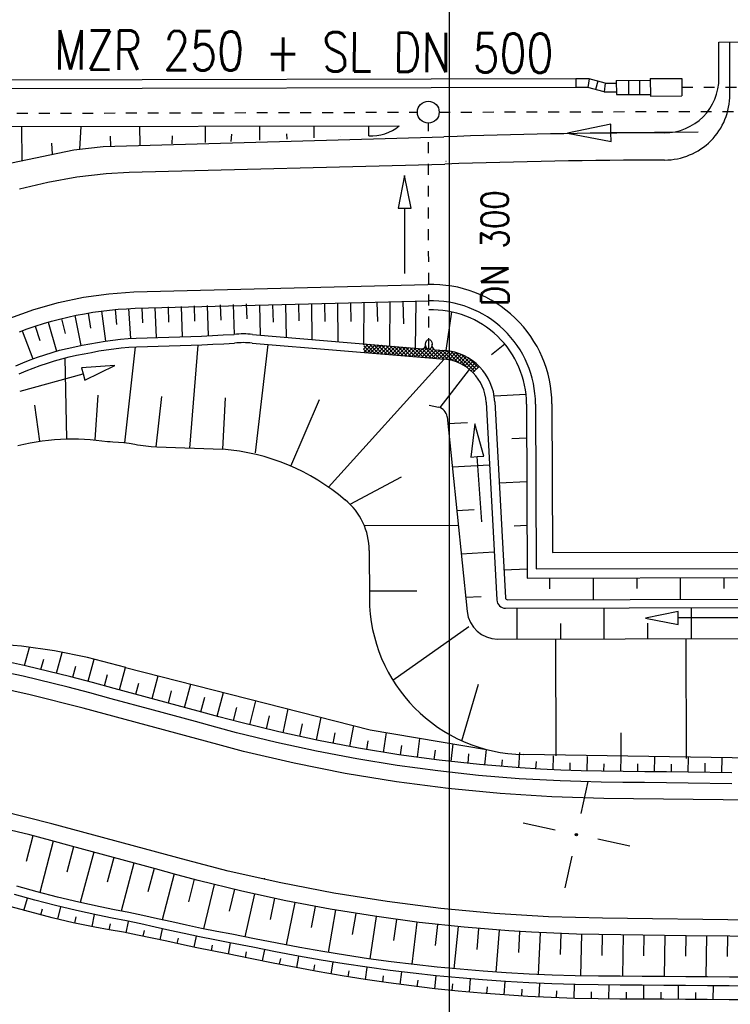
# Model space of a CAD drawing. Extents: x -134 to 1642, y -665 to 1050.
# Tile 29 of 88: x 720 to 753, y 105 to 150. Entities that reach past the tile are written whole.
import ezdxf

# ---------------------------------------------------------------- set-up
doc = ezdxf.new("R2010")
doc.units = 0
doc.header["$LTSCALE"] = 2
doc.header["$MEASUREMENT"] = 0
for name, pattern in [('ACAD_ISO03W100', [0.5, 0.25, -0.25]), ('AUSGEZOGEN', [0]), ('STRICHLINIEX2', [0.5, 0.25, -0.25])]:
    doc.linetypes.add(name, pattern=pattern)
doc.layers.get('0').update_dxf_attribs({"color": 8, "linetype": 'AUSGEZOGEN'})
for name, color, linetype in [('Boeschungen', 15, 'CONTINUOUS'), ('Kabelanlagen', 15, 'CONTINUOUS'), ('NETZ', 250, 'AUSGEZOGEN'), ('NZ', 8, 'AUSGEZOGEN'), ('Rinne', 200, 'CONTINUOUS'), ('Tiefenentwaesserung', 15, 'CONTINUOUS'), ('Wegböschungen', 15, 'CONTINUOUS'), ('Wege', 15, 'CONTINUOUS')]:
    doc.layers.add(name, color=color, linetype=linetype)
doc.styles.add('ROMANS', font='romans.shx', dxfattribs={"width": 0.8})

# ---------------------------------------------------------------- blocks, each defined once
blk = doc.blocks.new('IKR')
at = {"color": 0}
for p, q in [((0, 1), (0, 2.5)), ((-2.5, 0), (-1, 0)), ((1, 0), (2.5, 0)), ((0, -2.5), (0, -1))]:
    blk.add_line(p, q, dxfattribs=at)
blk.add_circle((0, 0), 0.05, dxfattribs=at)
blk.add_point((0, 0), dxfattribs=at)
blk = doc.blocks.new('ELIPPSE')
at = {"color": 0, "linetype": 'ByBlock'}
blk.add_circle((0, 0), 1, dxfattribs=at)
blk = doc.blocks.new('*X43')
at = {"color": 0, "linetype": 'ByBlock'}
for p, q in [((-307516, 500641), (-307673, 500798)), ((-307672, 500805), (-307447, 501030)), ((-307331, 500625), (-307659, 500954)), ((-307656, 500991), (-307603, 501044)), ((-307655, 500653), (-307291, 501017)), ((-307145, 500609), (-307577, 501042)), ((-307498, 500640), (-307135, 501003)), ((-306959, 500593), (-307392, 501026)), ((-307342, 500626), (-306979, 500990)), ((-306774, 500577), (-307206, 501010)), ((-307186, 500613), (-306823, 500976)), ((-307030, 500599), (-306666, 500963)), ((-306588, 500561), (-307020, 500993)), ((-306873, 500586), (-306510, 500949)), ((-306402, 500545), (-306834, 500977)), ((-306717, 500573), (-306354, 500936)), ((-306216, 500529), (-306648, 500961)), ((-306561, 500559), (-306198, 500922)), ((-306031, 500513), (-306462, 500945)), ((-306405, 500546), (-306042, 500908)), ((-305845, 500497), (-306276, 500929)), ((-306248, 500532), (-305886, 500895)), ((-306092, 500519), (-305729, 500881)), ((-305659, 500481), (-306091, 500913)), ((-305936, 500505), (-305573, 500868)), ((-305474, 500465), (-305905, 500897)), ((-305780, 500492), (-305417, 500854)), ((-305288, 500449), (-305719, 500880)), ((-305623, 500478), (-305261, 500841)), ((-305102, 500433), (-305533, 500864)), ((-305467, 500465), (-305105, 500827)), ((-304917, 500417), (-305347, 500848)), ((-305311, 500451), (-304944, 500818)), ((-304731, 500401), (-305161, 500832)), ((-305155, 500438), (-304756, 500837)), ((-304998, 500424), (-304612, 500811)), ((-304545, 500385), (-304976, 500816)), ((-304359, 500369), (-304857, 500867)), ((-304842, 500411), (-304456, 500798)), ((-304821, 500941), (-304811, 500952)), ((-304817, 500997), (-304818, 500998)), ((-304686, 500398), (-304319, 500764)), ((-304173, 500353), (-304624, 500804)), ((-304561, 500862), (-304517, 500906)), ((-304501, 500851), (-304544, 500893)), ((-304530, 500384), (-304163, 500751)), ((-303987, 500337), (-304436, 500786)), ((-304374, 500370), (-304007, 500737)), ((-303794, 500313), (-304238, 500757)), ((-304217, 500357), (-303852, 500723)), ((-304061, 500343), (-303704, 500701)), ((-303575, 500263), (-304052, 500741)), ((-303906, 500329), (-303564, 500671)), ((-303311, 500169), (-303866, 500724)), ((-303759, 500307), (-303430, 500635)), ((-302917, 499945), (-303665, 500693)), ((-302569, 499767), (-303440, 500638)), ((-303620, 500276), (-303302, 500593)), ((-303489, 500237), (-303180, 500546)), ((-303364, 500192), (-303063, 500493)), ((-303246, 500140), (-302951, 500436)), ((-302483, 499851), (-303176, 500544)), ((-303134, 500083), (-302843, 500373)), ((-303027, 500020), (-302740, 500307)), ((-302926, 499952), (-302641, 500236)), ((-302829, 499878), (-302547, 500161)), ((-302397, 499934), (-302824, 500362)), ((-302738, 499800), (-302456, 500082)), ((-302651, 499717), (-302370, 499999))]:
    blk.add_line(p, q, dxfattribs=at)

msp = doc.modelspace()

# ---------------------------------------------------------------- hatches: boundary and pattern name
at = {"layer": 'Rinne'}
h = msp.add_hatch(dxfattribs=at)
h.set_pattern_fill('ANSI31', color=256, scale=20, style=0)
edge = h.paths.add_edge_path()
edge.add_arc((275.368, -21751.935), 21947.712, 89.378358, 89.4555825, ccw=False)
edge.add_arc((441.164, -6471.327), 6666.204, 89.2382346, 89.378358, ccw=False)
edge.add_arc((-14330.566, -1117453.652), 1117746.729, 89.236362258, 89.238234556, ccw=False)
edge.add_arc((523.427, -3023.766), 3217.854, 89.201464, 89.236359, ccw=False)
edge.add_arc((555.116, -750.211), 944.078, 86.947295, 89.201464, ccw=False)
edge.add_arc((625.86, 576.328), 384.346, 266.94729, 270.48051)
edge.add_arc((580.862, 5941.795), 5750.002, 270.4805116, 270.6623839)
edge.add_arc((762.642, -9781.389), 9974.234, 90.5242944, 90.662384, ccw=False)
edge.add_arc((2442.173, -193318.226), 193518.754, 90.51436533, 90.52429443, ccw=False)
edge.add_arc((253.376, 50487.94), 50297.236, 270.5143659, 270.5338415)
edge.add_arc((717.25, 703), 510.135, 270.53384, 270.62712)
edge.add_arc((-30540.738, 2856402.629), 2856380.831, 270.627124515, 270.628371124)
edge.add_arc((769.636, 1592.381), 1398.889, 270.628371, 270.993107)
edge.add_arc((599.067, 11432.088), 11240.074, 270.9931067, 271.1217788)
edge.add_arc((275.388, -21749.981), 21944.958, 89.378358, 89.4555885, ccw=False)
edge.add_arc((441.152, -6472.293), 6666.37, 89.2382342, 89.378358, ccw=False)
edge.add_arc((-14329.56, -1117377.592), 1117669.861, 89.236362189, 89.238234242, ccw=False)
edge.add_arc((523.399, -3025.408), 3218.696, 89.201476, 89.236361, ccw=False)
edge.add_arc((555.097, -751.146), 944.214, 86.947292, 89.201476, ccw=False)
edge.add_arc((625.852, 575.592), 384.41, 266.94729, 270.48049)
edge.add_arc((580.849, 5941.868), 5750.874, 270.4804911, 270.6623925)
edge.add_arc((762.68, -9785.498), 9977.542, 90.5242933, 90.6623925, ccw=False)
edge.add_arc((2442.714, -193377.718), 193577.449, 90.51436665, 90.5242933, ccw=False)
edge.add_arc((253.389, 50486.674), 50296.77, 270.514367, 270.533841)
edge.add_arc((717.258, 702.216), 510.151, 270.53384, 270.62712)
edge.add_arc((-30543.476, 2856652.631), 2856631.648, 270.627124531, 270.628371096)
edge.add_arc((769.646, 1591.701), 1399.009, 270.628371, 270.993107)
edge.add_arc((599.068, 11431.925), 11240.712, 270.9931067, 271.1217807)
h = msp.add_hatch(dxfattribs=at)
h.set_pattern_fill('ANSI31', color=256, scale=20, style=0)
edge = h.paths.add_edge_path()
edge.add_arc((639.264, -229.862), 468.994, 97.56045, 98.5249, ccw=False)
edge.add_arc((578.784, 225.815), 9.321, 90.7152, 97.5604, ccw=False)
edge.add_arc((667.449, -6877.287), 7112.976, 90.4538576, 90.7151605, ccw=False)
edge.add_arc((644.044, -3922.606), 4158.203, 90.112101, 90.453858, ccw=False)
edge.add_arc((2970.466, -1192978.703), 1193216.576, 90.108965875, 90.112100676, ccw=False)
edge.add_arc((709.221, -3986.094), 4221.816, 90.056265, 90.108966, ccw=False)
edge.add_line((705.075, 235.72), (793.275, 235.805))
edge.add_arc((682.615, 115104.427), 114868.675, 270.05519655, 270.08324691)
edge.add_arc((860.113, -7060.435), 7296.316, 89.9719489, 90.083247, ccw=False)
edge.add_arc((863.682, 229.302), 6.577, 80.4991, 89.9719, ccw=False)
edge.add_arc((850.919, 153.041), 83.9, 77.8496, 80.49913, ccw=False)
edge.add_arc((867.522, 230.16), 5.014, 71.9057, 77.8496, ccw=False)
edge.add_arc((858.933, 203.871), 32.67, 69.5781, 71.9057, ccw=False)
edge.add_arc((639.264, -229.557), 469.492, 97.56045, 98.52874, ccw=False)
edge.add_arc((578.729, 226.534), 9.402, 90.714, 97.5604, ccw=False)
edge.add_arc((667.895, -6928.254), 7164.745, 90.4538576, 90.714007, ccw=False)
edge.add_arc((644.026, -3915.105), 4151.502, 90.112098, 90.453858, ccw=False)
edge.add_arc((2972.638, -1194119.305), 1194357.98, 90.10896588, 90.112097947, ccw=False)
edge.add_arc((709.216, -3982.003), 4218.525, 90.056265, 90.108966, ccw=False)
edge.add_line((705.074, 236.52), (793.274, 236.605))
edge.add_arc((681.707, 116046.703), 115810.152, 270.05519674, 270.08297763)
edge.add_arc((860.34, -7298.993), 7535.674, 89.97407, 90.0829777, ccw=False)
edge.add_arc((863.748, 229.962), 6.718, 80.4991, 89.9741, ccw=False)
edge.add_arc((850.571, 151.231), 86.544, 77.86199, 80.49913, ccw=False)
edge.add_arc((867.68, 230.779), 5.177, 71.9057, 77.862, ccw=False)
edge.add_arc((858.871, 203.818), 33.541, 69.5666, 71.9057, ccw=False)

# ---------------------------------------------------------------- linework, layer by layer
at = {"layer": 'Boeschungen', "linetype": 'Continuous'}
for p, q in [((739.893, 136.754), (739.638, 134.979)), ((739.006, 135.17), (739.005, 135.27)), ((742.335, 135.281), (741.736, 134.778)), ((738.857, 134.646), (739.56, 134.587)), ((739.143, 135.021), (739.594, 134.983)), ((739.37, 132.36), (740.724, 134.111)), ((741.865, 132.901), (743.311, 132.979)), ((738.862, 132.471), (739.292, 132.383)), ((741.48, 132.608), (741.97, 123.535)), ((741.88, 132.626), (742.365, 123.639)), ((743.336, 132.525), (743.363, 124.543)), ((739.689, 131.944), (740.612, 123)), ((739.721, 131.631), (740.625, 131.68)), ((742.657, 130.941), (743.341, 130.978)), ((739.927, 129.64), (741.636, 129.732)), ((735.237, 127.927), (737.601, 129.193)), ((742.081, 128.907), (743.348, 128.975)), ((740.132, 127.648), (740.938, 127.691)), ((735.89, 126.953), (740.203, 126.963)), ((742.772, 126.941), (743.355, 126.973)), ((736.118, 125.806), (736.126, 123.611)), ((740.338, 125.656), (741.852, 125.738)), ((742.297, 124.912), (743.362, 124.97)), ((743.363, 124.543), (790.689, 124.659)), ((744.389, 124.543), (744.391, 124.045)), ((746.389, 124.547), (746.392, 123.551)), ((748.389, 124.553), (748.391, 124.055)), ((750.389, 124.556), (750.392, 123.56)), ((752.389, 124.563), (752.391, 124.065)), ((736.126, 123.954), (738.304, 123.959)), ((740.543, 123.664), (741.251, 123.702)), ((742.465, 123.545), (791.633, 123.665)), ((742.371, 123.156), (791.739, 123.277)), ((742.903, 121.746), (742.9, 123.157)), ((746.903, 121.755), (746.9, 123.167)), ((750.903, 121.765), (750.9, 123.177)), ((744.903, 121.751), (744.902, 122.456)), ((748.903, 121.76), (748.902, 122.466)), ((740.683, 122.31), (737.209, 119.845)), ((742.008, 121.743), (792.545, 121.867)), ((740.366, 117.078), (741.136, 119.675)), ((792.459, 115.648), (743.211, 116.442))]:
    msp.add_line(p, q, dxfattribs=at)
for points in [[(744.69, 116.382), (744.684, 121.75)], [(750.673, 116.254), (750.666, 121.765)], [(747.661, 117.435), (747.662, 116.302)]]:
    msp.add_lwpolyline(points, dxfattribs=at)
for centre, radius, start, end in [((738.999, 132.51), 4.337, 0.1938, 92.0143), ((739.156, 135.17), 0.15, 180.1404, 265.1774), ((739.384, 132.492), 2.5, 3.0905, 85.1774), ((739.384, 132.495), 2.1, 3.0905, 85.1774), ((739.192, 131.893), 0.5, 5.8894, 78.4499), ((733.12, 125.801), 3, 0.1938, 50.7916), ((743.327, 123.641), 7.2, 180.1938, 269.0765), ((742.37, 123.556), 0.4, 183.0905, 270.1404), ((742.465, 123.645), 0.1, 183.0905, 270.1404), ((742.004, 123.143), 1.4, 185.8894, 270.1404)]:
    msp.add_arc(centre, radius, start, end, dxfattribs=at)
at = {"layer": 'Kabelanlagen', "linetype": 'Continuous'}
for p, q in [((684.456, 147.317), (745.594, 147.464)), ((746.204, 147.45), (745.594, 147.449)), ((745.594, 147.45), (745.595, 147.05)), ((746.204, 147.452), (746.152, 147.051)), ((746.951, 147.253), (746.204, 147.452)), ((746.603, 147.346), (746.5, 146.959)), ((747.455, 147.379), (749.015, 147.383)), ((747.455, 147.379), (747.456, 146.729)), ((748.015, 147.381), (748.016, 146.731)), ((748.515, 147.382), (748.516, 146.732)), ((749.015, 147.458), (750.465, 147.462)), ((749.015, 147.458), (749.017, 146.658)), ((750.465, 147.462), (750.467, 146.662)), ((684.457, 146.917), (745.595, 147.064)), ((746.152, 147.05), (745.595, 147.049)), ((746.899, 146.853), (746.152, 147.051)), ((746.951, 147.253), (746.899, 146.853)), ((746.899, 146.853), (747.456, 146.854)), ((746.951, 147.253), (747.455, 147.254)), ((747.456, 146.729), (749.016, 146.733)), ((749.017, 146.658), (750.467, 146.662))]:
    msp.add_line(p, q, dxfattribs=at)
at = {"layer": 'Kabelanlagen', "linetype": 'STRICHLINIEX2'}
msp.add_line((750.466, 147.062), (756.466, 147.076), dxfattribs=at)
at = {"layer": 'NZ'}
msp.add_line((739.781, 205.915), (739.78, 68.728), dxfattribs=at)
at = {"layer": 'Tiefenentwaesserung', "linetype": 'ACAD_ISO03W100'}
for points in [[(739.329, 145.921), (763.948, 145.986)], [(714.958, 145.856), (738.329, 145.918)]]:
    msp.add_lwpolyline(points, dxfattribs=at)
at = {"layer": 'Tiefenentwaesserung', "linetype": 'Continuous'}
msp.add_lwpolyline([(751.21, 144.999), (747.21, 144.972), (747.207, 145.372), (745.21, 144.959), (747.213, 144.572), (747.21, 144.972)], dxfattribs=at)
msp.add_circle((738.829, 145.919), 0.5, dxfattribs=at)
at = {"layer": 'Wegböschungen', "linetype": 'Continuous'}
for p, q in [((714.654, 145.251), (737.491, 145.29)), ((720.191, 143.698), (720.188, 145.261)), ((722.848, 144.22), (722.902, 145.265)), ((725.603, 144.411), (725.602, 145.27)), ((728.601, 144.532), (728.6, 145.275)), ((731.099, 144.633), (731.098, 145.279)), ((733.597, 144.734), (733.596, 145.283)), ((736.095, 144.835), (736.095, 145.287)), ((723.905, 144.342), (739.549, 144.787)), ((724.267, 144.357), (724.253, 144.815)), ((727.084, 144.471), (727.09, 144.836)), ((729.789, 144.58), (729.809, 144.916)), ((732.347, 144.684), (732.338, 144.922)), ((734.796, 144.806), (734.796, 144.806)), ((719.706, 143.597), (722.565, 144.188)), ((721.594, 143.987), (721.558, 144.496)), ((722.565, 144.188), (723.905, 144.342)), ((739.635, 143.678), (739.645, 143.678)), ((724.593, 136.874), (724.98, 136.902)), ((724.98, 136.902), (725.375, 136.922)), ((725.077, 136.908), (725.159, 135.536)), ((725.375, 136.922), (738.832, 137.257)), ((725.687, 136.934), (725.716, 136.247)), ((726.29, 136.957), (726.339, 135.58)), ((726.888, 136.98), (726.913, 136.289)), ((727.487, 137.003), (727.537, 135.612)), ((728.085, 137.026), (728.11, 136.327)), ((728.683, 137.049), (728.734, 135.656)), ((729.282, 137.073), (729.307, 136.382)), ((729.88, 137.096), (729.93, 135.722)), ((730.479, 137.119), (730.503, 136.434)), ((731.079, 137.064), (731.119, 135.692)), ((731.678, 137.079), (731.705, 136.288)), ((732.276, 137.094), (732.304, 135.592)), ((732.875, 137.109), (732.894, 136.342)), ((733.472, 137.123), (733.49, 135.492)), ((734.071, 137.138), (734.083, 136.311)), ((734.668, 137.153), (734.678, 135.392)), ((735.267, 137.168), (735.272, 136.314)), ((735.864, 137.183), (735.86, 135.292)), ((736.467, 137.198), (736.495, 136.317)), ((737.06, 137.213), (737.043, 135.193)), ((737.663, 137.228), (737.687, 136.201)), ((738.255, 137.243), (738.227, 135.093)), ((721.916, 136.424), (722.293, 136.515)), ((722.293, 136.515), (722.673, 136.598)), ((722.606, 136.583), (722.89, 135.21)), ((722.673, 136.598), (723.054, 136.671)), ((723.054, 136.671), (723.437, 136.735)), ((723.219, 136.699), (723.336, 136.008)), ((723.437, 136.735), (723.821, 136.791)), ((723.821, 136.791), (724.206, 136.837)), ((723.84, 136.793), (724.013, 135.416)), ((724.206, 136.837), (724.593, 136.874)), ((724.46, 136.862), (724.521, 136.176)), ((720.431, 135.971), (720.798, 136.098)), ((720.794, 136.096), (721.012, 135.442)), ((720.798, 136.098), (721.168, 136.215)), ((721.168, 136.215), (721.541, 136.324)), ((721.391, 136.28), (721.777, 134.954)), ((721.541, 136.324), (721.916, 136.424)), ((721.995, 136.443), (722.163, 135.769)), ((720.067, 135.836), (720.431, 135.971)), ((720.203, 135.887), (720.691, 134.6)), ((725.063, 135.53), (725.428, 135.549)), ((725.428, 135.549), (725.928, 135.567)), ((725.928, 135.567), (726.427, 135.583)), ((726.427, 135.583), (726.927, 135.598)), ((726.927, 135.598), (727.427, 135.61)), ((727.427, 135.61), (727.927, 135.621)), ((727.927, 135.621), (728.427, 135.639)), ((728.427, 135.639), (728.676, 135.653)), ((728.676, 135.653), (728.926, 135.668)), ((728.926, 135.668), (729.425, 135.696)), ((729.425, 135.696), (729.925, 135.721)), ((730.766, 135.722), (738.542, 135.066)), ((722.258, 135.078), (722.605, 135.155)), ((722.605, 135.155), (722.954, 135.222)), ((722.954, 135.222), (723.303, 135.287)), ((723.303, 135.287), (723.652, 135.356)), ((723.652, 135.356), (724.003, 135.415)), ((724.003, 135.415), (724.355, 135.463)), ((724.355, 135.463), (724.709, 135.502)), ((724.398, 135.066), (724.742, 135.103)), ((724.709, 135.502), (725.063, 135.53)), ((724.742, 135.103), (725.088, 135.131)), ((724.91, 130.752), (725.395, 135.147)), ((725.088, 135.131), (725.443, 135.149)), ((725.443, 135.149), (725.943, 135.167)), ((725.943, 135.167), (726.443, 135.184)), ((726.443, 135.184), (726.943, 135.198)), ((726.943, 135.198), (727.443, 135.211)), ((727.443, 135.211), (727.943, 135.221)), ((727.887, 130.504), (728.266, 135.231)), ((727.943, 135.221), (728.442, 135.239)), ((728.442, 135.239), (728.692, 135.253)), ((728.692, 135.253), (728.941, 135.268)), ((728.941, 135.268), (729.441, 135.296)), ((729.441, 135.296), (729.94, 135.322)), ((730.749, 135.325), (738.857, 134.646)), ((730.896, 130.294), (731.481, 135.263)), ((738.704, 135.216), (738.705, 135.27)), ((720.56, 134.552), (720.894, 134.674)), ((720.894, 134.674), (721.231, 134.788)), ((721.231, 134.788), (721.571, 134.895)), ((721.571, 134.895), (721.913, 134.991)), ((721.913, 134.991), (722.258, 135.078)), ((722.021, 134.606), (722.356, 134.691)), ((722.248, 130.927), (722.176, 134.646)), ((722.356, 134.691), (722.694, 134.765)), ((722.694, 134.765), (723.034, 134.83)), ((723.034, 134.83), (723.374, 134.893)), ((723.374, 134.893), (723.714, 134.961)), ((723.714, 134.961), (724.055, 135.018)), ((724.055, 135.018), (724.398, 135.066)), ((719.901, 134.284), (720.229, 134.422)), ((720.229, 134.422), (720.56, 134.552)), ((720.703, 134.179), (721.029, 134.297)), ((721.029, 134.297), (721.357, 134.409)), ((721.357, 134.409), (721.687, 134.512)), ((721.687, 134.512), (722.021, 134.606)), ((734.252, 128.714), (739.559, 134.582)), ((720.061, 133.918), (720.381, 134.052)), ((720.381, 134.052), (720.703, 134.179)), ((723.546, 130.877), (723.682, 132.928)), ((726.349, 130.565), (726.611, 132.879)), ((721.001, 130.819), (720.771, 132.467)), ((729.396, 130.449), (729.524, 132.816)), ((732.523, 129.68), (733.838, 132.74)), ((719.99, 130.627), (720.273, 130.691)), ((720.273, 130.691), (720.556, 130.747)), ((720.556, 130.747), (720.838, 130.795)), ((720.838, 130.795), (721.119, 130.836)), ((721.119, 130.836), (721.399, 130.87)), ((721.399, 130.87), (721.679, 130.896)), ((721.679, 130.896), (721.956, 130.915)), ((721.956, 130.915), (722.233, 130.927)), ((722.233, 130.927), (722.507, 130.932)), ((722.507, 130.932), (722.78, 130.93)), ((722.78, 130.93), (723.051, 130.919)), ((723.051, 130.919), (723.32, 130.9)), ((723.32, 130.9), (723.587, 130.872)), ((723.587, 130.872), (723.852, 130.836)), ((723.852, 130.836), (724.111, 130.807)), ((724.111, 130.807), (724.237, 130.802)), ((724.237, 130.802), (724.363, 130.799)), ((724.363, 130.799), (724.614, 130.782)), ((724.614, 130.782), (724.864, 130.758)), ((724.864, 130.758), (725.112, 130.725)), ((725.112, 130.725), (725.358, 130.684)), ((725.358, 130.684), (725.488, 130.659)), ((725.488, 130.659), (725.618, 130.635)), ((725.618, 130.635), (725.869, 130.605)), ((725.869, 130.605), (726.12, 130.584)), ((726.12, 130.584), (726.372, 130.559)), ((726.372, 130.559), (729.394, 130.449)), ((720.309, 120.529), (720.534, 121.359)), ((721.767, 120.174), (722.025, 121.129)), ((721.06, 120.347), (721.187, 120.818)), ((723.221, 119.803), (723.494, 120.815)), ((722.517, 119.989), (722.656, 120.504)), ((724.669, 119.412), (724.944, 120.431)), ((724.944, 120.431), (736.162, 117.582)), ((723.966, 119.602), (724.104, 120.112)), ((726.159, 119.008), (726.443, 120.058)), ((725.414, 119.21), (725.552, 119.721)), ((726.904, 118.807), (727.055, 119.367)), ((727.649, 118.606), (727.937, 119.671)), ((729.141, 118.2), (729.437, 119.29)), ((728.394, 118.403), (728.576, 119.076)), ((730.646, 117.805), (730.924, 118.912)), ((729.89, 118), (730.048, 118.599)), ((732.168, 117.439), (732.399, 118.538)), ((731.404, 117.617), (731.549, 118.213)), ((733.697, 117.106), (733.915, 118.153)), ((732.93, 117.269), (733.057, 117.845)), ((735.236, 116.808), (735.412, 117.773)), ((736.162, 117.582), (741.495, 116.673)), ((734.466, 116.953), (734.561, 117.441)), ((736.005, 116.672), (736.074, 117.073)), ((736.778, 116.544), (736.913, 117.454)), ((738.328, 116.316), (738.442, 117.177)), ((737.553, 116.425), (737.616, 116.859)), ((739.099, 116.215), (739.154, 116.648)), ((739.874, 116.122), (739.968, 116.933)), ((741.43, 115.963), (741.495, 116.673)), ((740.651, 116.038), (740.696, 116.472)), ((742.208, 115.896), (742.233, 116.202)), ((742.987, 115.838), (743.036, 116.53)), ((743.769, 115.789), (743.788, 116.124)), ((744.551, 115.748), (744.579, 116.387)), ((746.111, 115.694), (746.127, 116.36)), ((747.664, 115.667), (747.673, 116.365)), ((749.21, 115.65), (749.217, 116.325)), ((750.754, 115.63), (750.761, 116.308)), ((752.297, 115.61), (752.305, 116.29)), ((745.334, 115.716), (745.345, 116.069)), ((746.889, 115.678), (746.895, 116.01)), ((748.438, 115.659), (748.442, 116.015)), ((749.982, 115.64), (749.986, 115.999)), ((751.525, 115.62), (751.53, 116.045)), ((720.552, 112.751), (718.674, 113.21)), ((720.69, 112.715), (720.386, 111.54)), ((721.505, 112.499), (720.552, 112.751)), ((721.623, 112.467), (721, 110.117)), ((722.456, 112.241), (721.505, 112.499)), ((722.552, 112.215), (722.238, 111.047)), ((723.421, 111.979), (722.456, 112.241)), ((723.477, 111.964), (722.857, 109.656)), ((724.387, 111.718), (723.421, 111.979)), ((724.402, 111.714), (724.098, 110.582)), ((725.352, 111.457), (724.387, 111.718)), ((725.327, 111.464), (724.735, 109.261)), ((726.317, 111.196), (725.352, 111.457)), ((726.252, 111.213), (725.964, 110.142)), ((727.294, 110.93), (726.317, 111.196)), ((727.173, 110.963), (726.617, 108.863)), ((728.272, 110.67), (727.294, 110.93)), ((728.092, 110.718), (727.826, 109.684)), ((731.321, 110.761), (731.311, 110.764)), ((720.883, 110.148), (719.945, 110.402)), ((730.279, 110.177), (728.272, 110.67)), ((729.01, 110.482), (728.509, 108.452)), ((729.931, 110.259), (729.696, 109.262)), ((720.781, 109.761), (719.845, 110.015)), ((720.279, 109.291), (720.434, 109.854)), ((721.823, 109.904), (720.883, 110.148)), ((722.796, 109.67), (721.823, 109.904)), ((732.298, 109.737), (730.279, 110.177)), ((730.854, 110.046), (730.413, 108.079)), ((731.78, 109.845), (731.572, 108.869)), ((720.32, 109.279), (719.699, 109.451)), ((721.719, 109.518), (720.781, 109.761)), ((721.053, 109.082), (721.127, 109.366)), ((722.692, 109.284), (721.719, 109.518)), ((721.833, 108.887), (721.969, 109.456)), ((723.774, 109.455), (722.796, 109.67)), ((724.429, 109.322), (723.774, 109.455)), ((734.329, 109.351), (732.298, 109.737)), ((732.709, 109.655), (732.315, 107.709)), ((733.636, 109.476), (733.454, 108.503)), ((736.368, 109.019), (734.329, 109.351)), ((720.942, 109.111), (720.32, 109.279)), ((721.566, 108.952), (720.942, 109.111)), ((722.542, 108.727), (721.566, 108.952)), ((722.618, 108.711), (722.678, 108.992)), ((723.669, 109.069), (722.692, 109.284)), ((723.405, 108.551), (723.513, 109.102)), ((724.324, 108.936), (723.669, 109.069)), ((724.979, 108.805), (724.324, 108.936)), ((725.084, 109.191), (724.429, 109.322)), ((725.738, 109.057), (725.084, 109.191)), ((726.405, 108.91), (725.738, 109.057)), ((727.07, 108.76), (726.405, 108.91)), ((734.565, 109.31), (734.229, 107.362)), ((735.497, 109.154), (735.343, 108.181)), ((736.433, 109.009), (736.147, 107.065)), ((738.416, 108.742), (736.368, 109.019)), ((723.523, 108.528), (722.542, 108.727)), ((724.181, 108.406), (723.523, 108.528)), ((724.19, 108.404), (724.242, 108.673)), ((724.974, 108.26), (725.077, 108.786)), ((725.634, 108.671), (724.979, 108.805)), ((726.301, 108.524), (725.634, 108.671)), ((726.968, 108.373), (726.301, 108.524)), ((726.532, 107.939), (726.641, 108.447)), ((727.737, 108.612), (727.07, 108.76)), ((728.43, 108.468), (727.737, 108.612)), ((729.124, 108.33), (728.43, 108.468)), ((737.372, 108.877), (737.24, 107.906)), ((738.308, 108.755), (738.073, 106.818)), ((740.471, 108.519), (738.416, 108.742)), ((739.249, 108.645), (739.143, 107.678)), ((740.192, 108.547), (740, 106.615)), ((742.531, 108.351), (740.471, 108.519)), ((741.136, 108.459), (741.05, 107.495)), ((724.838, 108.285), (724.181, 108.406)), ((725.495, 108.159), (724.838, 108.285)), ((726.166, 108.019), (725.495, 108.159)), ((725.753, 108.106), (725.807, 108.364)), ((726.836, 107.872), (726.166, 108.019)), ((727.636, 108.225), (726.968, 108.373)), ((727.311, 107.768), (727.365, 108.02)), ((728.333, 108.08), (727.636, 108.225)), ((728.093, 107.601), (728.199, 108.107)), ((729.031, 107.941), (728.333, 108.08)), ((729.819, 108.195), (729.124, 108.33)), ((730.86, 107.991), (729.819, 108.195)), ((731.901, 107.789), (730.86, 107.991)), ((742.077, 108.384), (741.934, 106.459)), ((743.562, 108.288), (742.531, 108.351)), ((743.019, 108.32), (742.962, 107.359)), ((744.594, 108.239), (743.562, 108.288)), ((743.966, 108.267), (743.872, 106.35)), ((745.627, 108.204), (744.594, 108.239)), ((744.913, 108.227), (744.877, 107.27)), ((746.66, 108.181), (745.627, 108.204)), ((745.86, 108.198), (745.809, 106.29)), ((747.662, 108.167), (746.66, 108.181)), ((746.811, 108.179), (746.793, 107.227)), ((748.665, 108.156), (747.662, 108.167)), ((747.766, 108.166), (747.736, 106.266)), ((749.665, 108.143), (748.665, 108.156)), ((748.724, 108.155), (748.709, 107.207)), ((749.683, 108.143), (749.653, 106.251)), ((750.664, 108.13), (749.665, 108.143)), ((750.641, 108.131), (750.626, 107.187)), ((752.664, 108.105), (750.664, 108.13)), ((751.599, 108.118), (751.569, 106.236)), ((752.557, 108.106), (752.543, 107.168)), ((754.664, 108.08), (752.664, 108.105)), ((727.506, 107.725), (726.836, 107.872)), ((728.207, 107.578), (727.506, 107.725)), ((728.909, 107.435), (728.207, 107.578)), ((728.876, 107.442), (728.928, 107.697)), ((729.729, 107.805), (729.031, 107.941)), ((729.66, 107.285), (729.761, 107.799)), ((730.775, 107.601), (729.729, 107.805)), ((731.821, 107.397), (730.775, 107.601)), ((732.942, 107.59), (731.901, 107.789)), ((733.985, 107.403), (732.942, 107.59)), ((729.611, 107.295), (728.909, 107.435)), ((730.663, 107.085), (729.611, 107.295)), ((730.444, 107.128), (730.494, 107.387)), ((731.715, 106.876), (730.663, 107.085)), ((731.227, 106.972), (731.326, 107.493)), ((732.867, 107.197), (731.821, 107.397)), ((732.01, 106.819), (732.06, 107.08)), ((732.795, 106.668), (732.892, 107.193)), ((733.916, 107.009), (732.867, 107.197)), ((735.031, 107.231), (733.985, 107.403)), ((736.079, 107.075), (735.031, 107.231)), ((732.768, 106.673), (731.715, 106.876)), ((733.822, 106.478), (732.768, 106.673)), ((733.581, 106.522), (733.628, 106.786)), ((734.966, 106.836), (733.916, 107.009)), ((734.369, 106.381), (734.459, 106.917)), ((736.02, 106.679), (734.966, 106.836)), ((735.949, 106.122), (736.032, 106.677)), ((737.075, 106.537), (736.02, 106.679)), ((737.129, 106.933), (736.079, 107.075)), ((738.18, 106.805), (737.129, 106.933)), ((739.233, 106.69), (738.18, 106.805)), ((740.288, 106.589), (739.233, 106.69)), ((734.878, 106.295), (733.822, 106.478)), ((735.937, 106.124), (734.878, 106.295)), ((735.158, 106.249), (735.202, 106.521)), ((736.739, 106.004), (736.78, 106.287)), ((738.132, 106.408), (737.075, 106.537)), ((737.533, 105.893), (737.609, 106.47)), ((739.19, 106.293), (738.132, 106.408)), ((739.122, 105.697), (739.19, 106.293)), ((740.25, 106.19), (739.19, 106.293)), ((741.311, 106.103), (740.25, 106.19)), ((741.343, 106.501), (740.288, 106.589)), ((742.4, 106.428), (741.343, 106.501)), ((743.457, 106.369), (742.4, 106.428)), ((744.515, 106.324), (743.457, 106.369)), ((745.574, 106.295), (744.515, 106.324)), ((746.632, 106.277), (745.574, 106.295)), ((747.636, 106.267), (746.632, 106.277)), ((748.641, 106.259), (747.636, 106.267)), ((749.641, 106.251), (748.641, 106.259)), ((750.641, 106.243), (749.641, 106.251)), ((751.641, 106.236), (750.641, 106.243)), ((752.641, 106.229), (751.641, 106.236)), ((754.641, 106.215), (752.641, 106.229)), ((736.998, 105.967), (735.937, 106.124)), ((738.061, 105.824), (736.998, 105.967)), ((739.126, 105.696), (738.061, 105.824)), ((738.326, 105.791), (738.363, 106.085)), ((739.918, 105.613), (739.95, 105.914)), ((740.718, 105.537), (740.771, 106.145)), ((742.373, 106.029), (741.311, 106.103)), ((741.516, 105.47), (741.54, 105.777)), ((742.315, 105.412), (742.356, 106.03)), ((743.435, 105.97), (742.373, 106.029)), ((744.499, 105.925), (743.435, 105.97)), ((743.914, 105.319), (743.944, 105.946)), ((745.562, 105.895), (744.499, 105.925)), ((745.514, 105.257), (745.534, 105.896)), ((746.626, 105.877), (745.562, 105.895)), ((747.631, 105.867), (746.626, 105.877)), ((747.116, 105.227), (747.122, 105.871)), ((748.636, 105.859), (747.631, 105.867)), ((749.636, 105.851), (748.636, 105.859)), ((748.714, 105.217), (748.716, 105.858)), ((750.636, 105.843), (749.636, 105.851)), ((750.309, 105.206), (750.312, 105.846)), ((751.636, 105.836), (750.636, 105.843)), ((752.636, 105.829), (751.636, 105.836)), ((751.905, 105.196), (751.908, 105.834)), ((754.636, 105.815), (752.636, 105.829)), ((740.193, 105.585), (739.126, 105.696)), ((741.261, 105.49), (740.193, 105.585)), ((742.331, 105.411), (741.261, 105.49)), ((743.401, 105.345), (742.331, 105.411)), ((743.113, 105.362), (743.132, 105.673)), ((744.473, 105.293), (743.401, 105.345)), ((745.545, 105.256), (744.473, 105.293)), ((744.713, 105.284), (744.726, 105.601)), ((746.315, 105.239), (746.321, 105.56)), ((747.916, 105.221), (747.917, 105.543)), ((749.511, 105.211), (749.513, 105.532)), ((751.107, 105.201), (751.109, 105.52)), ((746.617, 105.234), (745.545, 105.256)), ((747.622, 105.223), (746.617, 105.234)), ((748.627, 105.217), (747.622, 105.223)), ((749.628, 105.211), (748.627, 105.217)), ((750.628, 105.204), (749.628, 105.211)), ((751.627, 105.197), (750.628, 105.204)), ((752.628, 105.192), (751.627, 105.197)), ((753.628, 105.185), (752.628, 105.192))]:
    msp.add_line(p, q, dxfattribs=at)
at = {"layer": 'Wegböschungen', "linetype": 'STRICHLINIEX2'}
msp.add_line((738.856, 135.045), (738.831, 145.419), dxfattribs=at)
at = {"layer": 'Wegböschungen', "linetype": 'Continuous'}
for points in [[(737.753, 138.509), (737.746, 141.509), (738.046, 141.51), (737.742, 143.009), (737.446, 141.509), (737.746, 141.509)], [(720.099, 133.122), (722.995, 133.905), (723.073, 133.616), (724.443, 134.297), (722.916, 134.195), (722.995, 133.905)], [(741.29, 127.126), (741.073, 130.118), (741.372, 130.14), (740.965, 131.614), (740.774, 130.096), (741.073, 130.118)], [(753.293, 122.717), (750.294, 122.71), (750.293, 123.01), (748.794, 122.707), (750.294, 122.41), (750.294, 122.71)], [(724.945, 120.433), (723.2, 120.892), (721.687, 121.197), (720.159, 121.412), (718.622, 121.539), (717.079, 121.577), (715.537, 121.525)], [(752.759, 115.604), (750.759, 115.63), (749.759, 115.643), (748.759, 115.655), (747.764, 115.666), (746.769, 115.68), (745.836, 115.701), (744.903, 115.732), (743.971, 115.777), (743.039, 115.834), (741.179, 115.986), (739.323, 116.187), (737.473, 116.437), (735.631, 116.737), (733.797, 117.085), (731.974, 117.483), (730.161, 117.929), (729.218, 118.179), (728.277, 118.435), (727.312, 118.697), (726.346, 118.958), (724.416, 119.48), (723.423, 119.75), (722.428, 120.013), (720.356, 120.519), (718.271, 120.97)]]:
    msp.add_lwpolyline(points, dxfattribs=at)
for centre, radius, start, end in [((736.227, 146.802), 1.971, 266.161, 309.8897), ((730.35, 131.93), 3.815, 83.7474, 96.3294), ((730.362, 131.179), 4.164, 84.6604, 95.8103), ((738.554, 135.216), 0.15, 265.1781, 0.1412), ((728.672, 120.759), 9.717, 49.2517, 85.7404)]:
    msp.add_arc(centre, radius, start, end, dxfattribs=at)
at = {"layer": 'Wege', "linetype": 'Continuous'}
for p, q in [((752.161, 149.138), (754.761, 149.146)), ((752.165, 147.48), (752.161, 149.138)), ((752.666, 146.731), (752.661, 149.14)), ((725.102, 143.166), (739.593, 143.538)), ((721.379, 142.712), (722.708, 142.946)), ((722.708, 142.946), (724.048, 143.1)), ((724.048, 143.1), (725.102, 143.166)), ((720.067, 142.401), (721.379, 142.712)), ((725.314, 137.67), (738.806, 138.007)), ((721.862, 137.184), (723.011, 137.425)), ((723.011, 137.425), (724.174, 137.588)), ((724.174, 137.588), (725.314, 137.67)), ((720.731, 136.864), (721.862, 137.184)), ((719.625, 136.469), (720.731, 136.864)), ((743.749, 132.526), (743.775, 124.957)), ((744.499, 132.529), (744.522, 125.709)), ((744.522, 125.709), (789.522, 125.819)), ((743.775, 124.957), (790.275, 125.071)), ((720.244, 120.032), (718.172, 120.479)), ((722.305, 119.528), (720.244, 120.032)), ((720.559, 119.188), (718.108, 119.727)), ((723.294, 119.267), (722.305, 119.528)), ((722.992, 118.571), (720.559, 119.188)), ((724.285, 118.998), (723.294, 119.267)), ((726.216, 118.475), (724.285, 118.998)), ((729.17, 116.898), (722.992, 118.571)), ((727.181, 118.214), (726.216, 118.475)), ((728.146, 117.953), (727.181, 118.214)), ((729.088, 117.696), (728.146, 117.953)), ((730.037, 117.444), (729.088, 117.696)), ((731.861, 116.996), (730.037, 117.444)), ((730.355, 116.588), (729.17, 116.898)), ((732.679, 116.043), (730.355, 116.588)), ((733.697, 116.595), (731.861, 116.996)), ((735.544, 116.244), (733.697, 116.595)), ((737.4, 115.942), (735.544, 116.244)), ((735.021, 115.576), (732.679, 116.043)), ((739.263, 115.69), (737.4, 115.942)), ((741.132, 115.488), (739.263, 115.69)), ((737.376, 115.188), (735.021, 115.576)), ((743.004, 115.335), (741.132, 115.488)), ((743.944, 115.277), (743.004, 115.335)), ((744.883, 115.233), (743.944, 115.277)), ((745.822, 115.201), (744.883, 115.233)), ((739.743, 114.878), (737.376, 115.188)), ((742.12, 114.649), (739.743, 114.878)), ((746.76, 115.18), (745.822, 115.201)), ((747.758, 115.166), (746.76, 115.18)), ((748.753, 115.155), (747.758, 115.166)), ((749.753, 115.143), (748.753, 115.155)), ((750.753, 115.13), (749.753, 115.143)), ((752.753, 115.105), (750.753, 115.13)), ((744.502, 114.499), (742.12, 114.649)), ((746.889, 114.429), (744.502, 114.499)), ((783.379, 113.968), (746.889, 114.429)), ((721.555, 113.262), (719.208, 113.856)), ((727.733, 111.589), (721.555, 113.262)), ((729.647, 111.098), (727.733, 111.589)), ((732.064, 110.551), (729.647, 111.098)), ((734.497, 110.082), (732.064, 110.551)), ((736.944, 109.693), (734.497, 110.082)), ((739.402, 109.382), (736.944, 109.693)), ((741.869, 109.151), (739.402, 109.382)), ((744.342, 109), (741.869, 109.151)), ((746.819, 108.929), (744.342, 109)), ((783.31, 108.468), (746.819, 108.929))]:
    msp.add_line(p, q, dxfattribs=at)
for centre, radius, start, end in [((749.665, 147.474), 2.5, 270.0987, 0.1404), ((749.666, 146.724), 3, 270.0986, 0.1404), ((750.19, -157.776), 302.75, 90.16552, 92.01426), ((750.19, -157.776), 302.75, 90.09859, 90.16552), ((750.19, -157.776), 301.5, 90.09859, 92.01426), ((738.999, 132.51), 5.5, 0.1938, 92.0143), ((738.999, 132.51), 4.75, 0.1938, 92.0143)]:
    msp.add_arc(centre, radius, start, end, dxfattribs=at)

# ---------------------------------------------------------------- block references
at = {"layer": 'NETZ', "rotation": 167.8411}
msp.add_blockref('IKR', (745.624, 112.763), dxfattribs=at)
at = {"layer": 'Wegböschungen', "linetype": 'Continuous', "zscale": 0.001}
for name, p, xscale, yscale, rotation in [('*X43', (1044.75, -365.002), 0.0009999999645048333, 0.0009999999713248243, 0.1403925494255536), ('ELIPPSE', (738.855, 135.27), 0.1499999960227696, 0.2249999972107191, 0.1403938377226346)]:
    msp.add_blockref(name, p, dxfattribs=dict(at, xscale=xscale, yscale=yscale, rotation=rotation))

# ---------------------------------------------------------------- texts
at = {"layer": 'Tiefenentwaesserung', "linetype": 'Continuous', "style": 'ROMANS', "oblique": 0, "width": 0.8}
msp.add_text('MZR 250 + SL DN 500', height=1.8, rotation=359.5809, dxfattribs=at).set_placement((721.668, 147.885))
at = {"layer": 'Wegböschungen', "linetype": 'Continuous', "style": 'ROMANS', "oblique": 360, "width": 0.8334}
msp.add_text('DN 300', height=1.25, rotation=90.1404, dxfattribs=at).set_placement((742.512, 137.025))

doc.saveas('drawing.dxf')
